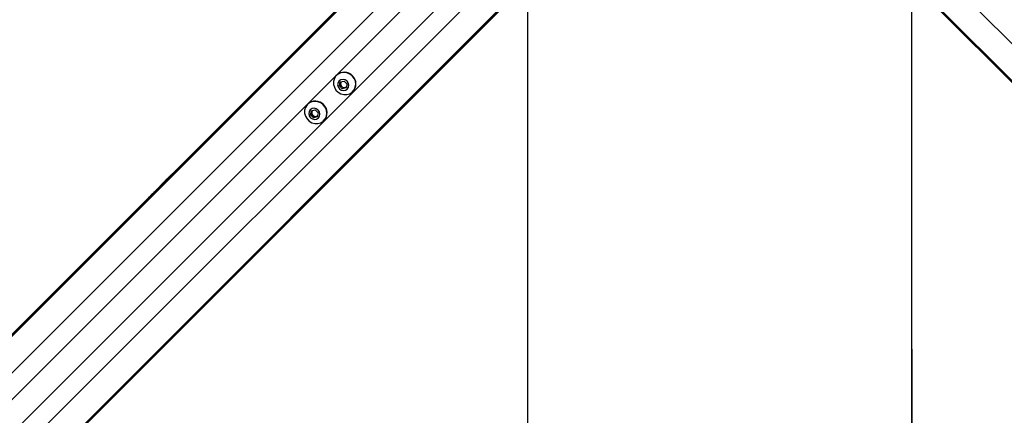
# Model space of a CAD drawing. Header units: millimetres. Extents: x 20 to 22981, y 40 to 19992.
# Tile 75 of 143: x 6200 to 7015, y 14111 to 14438. Entities that reach past the tile are written whole.
import ezdxf

# ---------------------------------------------------------------- set-up
doc = ezdxf.new("R2010")
doc.units = ezdxf.units.MM
doc.header["$LTSCALE"] = 2
doc.layers.add('COMPONENT_GEOMETRY', color=7, linetype='Continuous')
doc.styles.add('SLDTEXTSTYLE0', font='TXT', dxfattribs={"width": 0.75})
doc.dimstyles.new('SLDDIMSTYLE0', dxfattribs={"dimtxt": 100, "dimasz": 6.604, "dimexe": 0, "dimexo": 0.0625, "dimgap": 25, "dimtad": 0, "dimtih": 1, "dimtoh": 1, "dimdec": 0, "dimrnd": 1e-09, "dimzin": 12, "dimdsep": 46, "dimtxsty": 'SLDTEXTSTYLE0', "dimsah": 1, "dimcen": 0.09, "dimadec": 0, "dimazin": 3, "dimtfac": 1, "dimtdec": 0, "dimtofl": 0, "dimtmove": 0, "dimatfit": 3, "dimfxl": 1, "dimfrac": 2, "dimtolj": 1, "dimtzin": 12, "dimarcsym": 0})

# ---------------------------------------------------------------- blocks, each defined once
blk = doc.blocks.new('_D_3')
at = {"layer": 'COMPONENT_GEOMETRY', "color": 7}
for p, q in [((7626.61, 16889.95), (7596.14, 16889.95)), ((7596.14, 16889.95), (7596.14, 16731.2)), ((7993.13, 16889.95), (8023.6, 16889.95)), ((8023.6, 16889.95), (8023.6, 16731.2)), ((6620.49, 11970.81), (6620.49, 16752.27)), ((6938.09, 11970.81), (6938.09, 16752.27)), ((6620.49, 16745.92), (6938.09, 16745.92)), ((6938.09, 16745.92), (7543.59, 16745.92)), ((7596.14, 16731.2), (7626.61, 16731.2)), ((8023.6, 16731.2), (7993.13, 16731.2))]:
    blk.add_line(p, q, dxfattribs=at)
for points in [[(6620.49, 16745.92), (6627.09, 16744.91), (6627.09, 16746.94)], [(6938.09, 16745.92), (6931.49, 16746.94), (6931.49, 16744.91)]]:
    blk.add_solid(points, dxfattribs=at)
at = {"layer": 'COMPONENT_GEOMETRY', "color": 7, "char_height": 100, "attachment_point": 1, "style": 'SLDTEXTSTYLE0'}
for s, insert in [('6.25in', (7626.61, 16860.11)), ('159mm', (7574.04, 16710.49))]:
    blk.add_mtext(s, dxfattribs=dict(at, insert=insert))

msp = doc.modelspace()

# ---------------------------------------------------------------- linework, layer by layer
at = {"color": 7, "linetype": 'Continuous', "lineweight": 25}
for p, q in [((6607.37, 14591.61), (6328.56, 14312.79)), ((6604.95, 14588.64), (5560.48, 13544.16)), ((6672.28, 14521.31), (5632.67, 13481.69)), ((6675.26, 14523.73), (5648.46, 13496.93)), ((6883.32, 14523.73), (7162.14, 14244.91)), ((6886.29, 14521.31), (7930.77, 13476.83)), ((6462.33, 14392.12), (6462.15, 14391.93)), ((6464.5, 14383.3), (6465.27, 14386.52)), ((6465.27, 14386.52), (6468.49, 14387.29)), ((6465.64, 14385.66), (6465.88, 14386.66)), ((6468.49, 14387.29), (6470.94, 14384.84)), ((6465.25, 14384.05), (6464.5, 14383.3)), ((6466.95, 14380.85), (6464.5, 14383.3)), ((6465.25, 14384.05), (6465.64, 14385.66)), ((6466.48, 14382.83), (6465.25, 14384.05)), ((6467.7, 14381.6), (6466.48, 14382.83)), ((6470.17, 14381.62), (6466.95, 14380.85)), ((6467.7, 14381.6), (6466.95, 14380.85)), ((6469.31, 14381.99), (6467.7, 14381.6)), ((6470.31, 14382.23), (6469.31, 14381.99)), ((6470.94, 14384.84), (6470.17, 14381.62)), ((6475.58, 14378.5), (6475.76, 14378.68)), ((6438.4, 14368.19), (6438.22, 14368.01)), ((6440.57, 14359.38), (6441.34, 14362.59)), ((6441.34, 14362.59), (6444.56, 14363.36)), ((6441.71, 14361.74), (6441.95, 14362.74)), ((6444.56, 14363.36), (6447.01, 14360.91)), ((6441.33, 14360.13), (6440.57, 14359.38)), ((6443.02, 14356.93), (6440.57, 14359.38)), ((6441.33, 14360.13), (6441.71, 14361.74)), ((6442.55, 14358.9), (6441.33, 14360.13)), ((6443.78, 14357.68), (6442.55, 14358.9)), ((6446.24, 14357.7), (6443.02, 14356.93)), ((6443.78, 14357.68), (6443.02, 14356.93)), ((6445.39, 14358.06), (6443.78, 14357.68)), ((6446.39, 14358.3), (6445.39, 14358.06)), ((6447.01, 14360.91), (6446.24, 14357.7)), ((6451.66, 14354.57), (6451.84, 14354.76)), ((6322.89, 14307.13), (6316.2, 14300.43)), ((6328.56, 14312.79), (6322.89, 14307.13)), ((6316.2, 14300.43), (6307.05, 14291.29)), ((6307.05, 14291.29), (5575.65, 13559.89))]:
    msp.add_line(p, q, dxfattribs=at)
at = {"color": 8, "linetype": 'Continuous', "lineweight": 25}
for p, q in [((6603, 14585.67), (5341.11, 13323.78)), ((6617.76, 14569.9), (5353.93, 13306.06)), ((6653.54, 14534.12), (5389.71, 13270.28)), ((6905.03, 14534.12), (8168.87, 13270.28)), ((6669.32, 14519.35), (5407.16, 13257.19)), ((6889.26, 14519.35), (8151.15, 13257.46)), ((6577.28, 14507.56), (5685.18, 13615.46)), ((6591.21, 14493.63), (5699.11, 13601.53))]:
    msp.add_line(p, q, dxfattribs=at)
at = {"color": 7, "linetype": 'Continuous', "lineweight": 25, "flags": 128}
for points in [[(6620.49, 11968.27), (6620.49, 12608.87), (6620.51, 13249.46), (6620.54, 13878.83), (6620.57, 14452.18)], [(6938.01, 14452.18), (6938.04, 13878.83), (6938.07, 13249.46), (6938.09, 12608.87), (6938.09, 11968.27)], [(6475.18, 14391.53), (6473.13, 14393.11), (6470.77, 14394.1), (6468.26, 14394.43), (6465.8, 14394.08), (6463.57, 14393.08), (6461.73, 14391.49), (6460.42, 14389.43), (6459.73, 14387.06), (6459.73, 14384.56), (6460.4, 14382.1), (6461.69, 14379.87), (6463.52, 14378.05), (6465.75, 14376.75), (6468.2, 14376.08), (6470.71, 14376.09), (6473.08, 14376.77), (6475.13, 14378.08), (6476.72, 14379.92), (6477.73, 14382.15), (6478.08, 14384.61), (6477.75, 14387.12), (6476.75, 14389.48), (6475.18, 14391.53)], [(6470.87, 14387.23), (6469.35, 14388.27), (6467.58, 14388.68), (6465.82, 14388.38), (6464.36, 14387.43), (6463.41, 14385.96), (6463.11, 14384.21), (6463.52, 14382.44), (6464.56, 14380.91), (6466.09, 14379.87), (6467.86, 14379.46), (6469.61, 14379.76), (6471.08, 14380.71), (6472.03, 14382.17), (6472.33, 14383.93), (6471.92, 14385.7), (6470.87, 14387.23)], [(6451.25, 14367.6), (6449.2, 14369.18), (6446.84, 14370.17), (6444.34, 14370.51), (6441.88, 14370.16), (6439.65, 14369.15), (6437.8, 14367.56), (6436.49, 14365.5), (6435.81, 14363.14), (6435.8, 14360.63), (6436.47, 14358.17), (6437.77, 14355.95), (6439.6, 14354.12), (6441.82, 14352.82), (6444.28, 14352.15), (6446.78, 14352.16), (6449.15, 14352.85), (6451.21, 14354.16), (6452.8, 14356), (6453.81, 14358.23), (6454.16, 14360.69), (6453.82, 14363.19), (6452.83, 14365.56), (6451.25, 14367.6)], [(6446.95, 14363.3), (6445.42, 14364.35), (6443.65, 14364.75), (6441.9, 14364.46), (6440.43, 14363.5), (6439.48, 14362.04), (6439.19, 14360.29), (6439.59, 14358.51), (6440.64, 14356.99), (6442.16, 14355.94), (6443.94, 14355.54), (6445.69, 14355.83), (6447.15, 14356.79), (6448.1, 14358.25), (6448.4, 14360), (6447.99, 14361.78), (6446.95, 14363.3)]]:
    msp.add_lwpolyline(points, dxfattribs=at)
at = {"color": 7, "linetype": 'Continuous', "lineweight": 25}
for centre, radius, start, end in [((6468.64, 14385.4), 9.22, 43.20212, 133.24693), ((6468.26, 14385.04), 2.7, 141.23786, 166.69593), ((6469.05, 14384.99), 9.22, 316.75307, 46.79788), ((6468.6, 14385), 3.04, 167.4059, 225.62264), ((6468.65, 14384.95), 3.04, 224.37736, 282.5941), ((6468.69, 14384.62), 2.7, 283.30407, 308.76214), ((6444.72, 14361.48), 9.22, 43.20212, 133.24693), ((6444.34, 14361.12), 2.7, 141.23786, 166.69593), ((6445.13, 14361.07), 9.22, 316.75307, 46.79788), ((6444.68, 14361.08), 3.04, 167.4059, 225.62264), ((6444.72, 14361.03), 3.04, 224.37736, 282.5941), ((6444.77, 14360.69), 2.7, 283.30407, 308.76214)]:
    msp.add_arc(centre, radius, start, end, dxfattribs=at)
for points, knots in [([(6307.05, 14291.29), (6307.01, 14291.24), (6306.95, 14291.19), (6306.9, 14291.13), (6306.87, 14291.1), (6306.78, 14291.01), (6306.6, 14290.8), (6306.73, 14290.86), (6307.66, 14291.65), (6309.34, 14293.21), (6312.15, 14295.97), (6315.89, 14299.81), (6319.82, 14303.8), (6323.42, 14307.43), (6326.24, 14310.19), (6328.71, 14312.57), (6330.08, 14313.84), (6330.78, 14314.49)], [0, 0, 0, 0, 0.012824, 0.016029, 0.017632, 0.024042, 0.04973, 0.119058, 0.188311, 0.256944, 0.340978, 0.476074, 0.611696, 0.717447, 0.827134, 0.913109, 1, 1, 1, 1]), ([(6330.78, 14314.49), (6329.62, 14313.43), (6327.31, 14311.32), (6323.8, 14307.9), (6321.06, 14305.18), (6319.56, 14303.69), (6318.67, 14302.8), (6318.22, 14302.34), (6317.99, 14302.11)], [0, 0, 0, 0, 0.325675, 0.650339, 0.822905, 0.91105, 0.955444, 1, 1, 1, 1]), ([(6322.89, 14307.13), (6321.42, 14305.65), (6319.04, 14303.27), (6316.98, 14301.21), (6316.2, 14300.43)], [0, 0, 0, 0, 0.620885, 1, 1, 1, 1]), ([(6317.99, 14302.11), (6319.73, 14303.87), (6323.24, 14307.44), (6326.77, 14310.99), (6328.56, 14312.79)], [0, 0, 0, 0, 0.49392, 1, 1, 1, 1]), ([(6308.55, 14292.77), (6308.52, 14292.74), (6308.46, 14292.68), (6308.42, 14292.62), (6308.42, 14292.62), (6308.53, 14292.72), (6308.79, 14292.97), (6309.12, 14293.3), (6309.41, 14293.58), (6309.58, 14293.75), (6309.72, 14293.9), (6309.78, 14293.96), (6309.81, 14293.99)], [0, 0, 0, 0, 0.0540589, 0.1081366, 0.1814898, 0.3019771, 0.5184611, 0.7488201, 0.8245546, 0.9008749, 0.9552344, 1, 1, 1, 1]), ([(6309.81, 14293.99), (6309.84, 14294.02), (6309.9, 14294.09), (6309.94, 14294.14), (6309.94, 14294.14), (6309.83, 14294.04), (6309.56, 14293.78), (6309.23, 14293.45), (6308.94, 14293.16), (6308.78, 14293), (6308.64, 14292.86), (6308.58, 14292.8), (6308.55, 14292.77)], [0, 0, 0, 0, 0.0544091, 0.1088312, 0.182979, 0.3048167, 0.5225509, 0.7536074, 0.8287429, 0.9044718, 0.9590243, 1, 1, 1, 1])]:
    msp.add_open_spline(points, degree=3, knots=knots, dxfattribs=at)

# ---------------------------------------------------------------- dimensions: what is measured, and where the dimension line sits
at = {"layer": 'COMPONENT_GEOMETRY', "color": 7}
dim = msp.add_linear_dim(base=(6938.09, 16745.92), p1=(6620.49, 11968.27), p2=(6938.09, 11968.27), dimstyle='SLDDIMSTYLE0', dxfattribs=at)
dim.commit()
dim.dimension.update_dxf_attribs({"geometry": '_D_3', "text_midpoint": (7809.87, 16745.92), "dimtype": 160})

doc.saveas('drawing.dxf')
